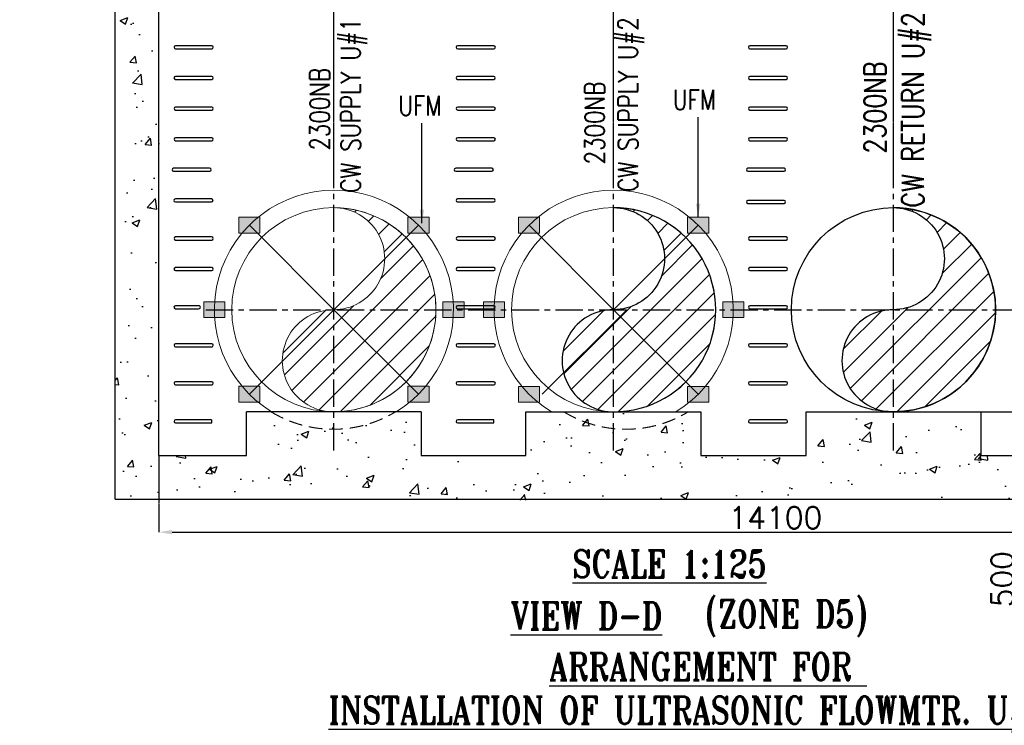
# Model space of a CAD drawing. Header units: inches. Extents: x -341304 to 31571016, y -692717 to 2132253.
# Tile 85 of 256: x 528959 to 573999, y -425321 to -393032. Entities that reach past the tile are written whole.
import ezdxf
from ezdxf.enums import TextEntityAlignment as Align

# ---------------------------------------------------------------- set-up
doc = ezdxf.new("R2010")
doc.units = ezdxf.units.IN
doc.header["$MEASUREMENT"] = 0
doc.linetypes.add('CENTER', pattern=[2, 1.25, -0.25, 0.25, -0.25])
doc.linetypes.add('HIDDEN', pattern=[0.375, 0.25, -0.125])
for name, color, linetype in [('0-CL', 8, 'CENTER'), ('0-CW RETURN', 1, 'Continuous'), ('0-CW SUPPLY', 4, 'Continuous'), ('DIM', 1, 'Continuous'), ('text', 3, 'Continuous')]:
    doc.layers.add(name, color=color, linetype=linetype)
doc.styles.add('ROMANS', font='romans')
doc.styles.add('ROMANT', font='romant', dxfattribs={"height": 5})
doc.dimstyles.new('User-300', dxfattribs={"dimscale": 400, "dimtxt": 1.5, "dimasz": 1.25, "dimexe": 1, "dimexo": 1, "dimgap": 0.4, "dimtad": 1, "dimdec": 0, "dimlfac": 0.5, "dimzin": 0, "dimdsep": 46, "dimtxsty": 'ROMANS', "dimcen": 1, "dimclrd": 8, "dimclre": 8, "dimclrt": 3, "dimadec": 0, "dimazin": 0, "dimtfac": 1, "dimtdec": 0, "dimtix": 1, "dimtofl": 0, "dimtmove": 0, "dimatfit": 3, "dimfxl": 1, "dimtolj": 1, "dimtzin": 0, "dimarcsym": 0})
doc.dimstyles.new('User600', dxfattribs={"dimscale": 500, "dimtxt": 1.5, "dimasz": 1.25, "dimexe": 1, "dimexo": 1, "dimgap": 0.4, "dimtad": 1, "dimdec": 0, "dimzin": 0, "dimdsep": 46, "dimtxsty": 'ROMANS', "dimcen": 1, "dimclrd": 8, "dimclre": 8, "dimclrt": 3, "dimadec": 0, "dimazin": 0, "dimtfac": 1, "dimtdec": 0, "dimtix": 1, "dimtofl": 0, "dimtmove": 0, "dimatfit": 3, "dimfxl": 1, "dimtolj": 1, "dimtzin": 0, "dimarcsym": 0})

# ---------------------------------------------------------------- blocks, each defined once
blk = doc.blocks.new('*D495')
at = {"layer": '0-CL', "color": 8, "lineweight": -2, "transparency": 16777216}
for p, q in [((-119820, -203889), (-117844, -203889)), ((-117844, -204489), (-117844, -205289)), ((-115576, -205889), (-117844, -205889)), ((-117844, -205889), (-117844, -213336))]:
    blk.add_line(p, q, dxfattribs=at)
at = {"layer": '0-CL', "color": 8, "transparency": 16777216}
for points in [[(-117944, -204489), (-117744, -204489), (-117844, -203889)], [(-117944, -205289), (-117744, -205289), (-117844, -205889)]]:
    blk.add_solid(points, dxfattribs=at)
at = {"layer": 'Defpoints', "color": 0, "transparency": 16777216}
for p in [(-119820, -203889), (-117844, -205889), (-115576, -205889)]:
    blk.add_point(p, dxfattribs=at)
at = {"layer": '0-CL', "color": 3, "transparency": 16777216, "insert": (-117844, -211550), "char_height": 1000, "attachment_point": 5, "rotation": 90, "style": 'ROMANS'}
blk.add_mtext('\\A1;500\\P(TYP)', dxfattribs=at)
blk = doc.blocks.new('*D100')
at = {"layer": '0-CL', "color": 8, "lineweight": -2, "transparency": 16777216}
for p, q in [((-157420, -205888), (-157420, -209398)), ((-101020, -205928), (-101020, -209398)), ((-156820, -209398), (-101620, -209398))]:
    blk.add_line(p, q, dxfattribs=at)
at = {"layer": '0-CL', "color": 8, "transparency": 16777216}
for points in [[(-156820, -209298), (-156820, -209498), (-157420, -209398)], [(-101620, -209298), (-101620, -209498), (-101020, -209398)]]:
    blk.add_solid(points, dxfattribs=at)
at = {"layer": 'Defpoints', "color": 0, "transparency": 16777216}
for p in [(-157420, -205888), (-101020, -205928), (-101020, -209398)]:
    blk.add_point(p, dxfattribs=at)
at = {"layer": '0-CL', "color": 3, "transparency": 16777216, "insert": (-129220, -208738), "char_height": 1000, "attachment_point": 5, "style": 'ROMANS'}
blk.add_mtext('\\A1;14100', dxfattribs=at)
blk = doc.blocks.new('*D493')
at = {"layer": '0-CL', "color": 8, "lineweight": -2, "transparency": 16777216}
for p, q in [((-149420, -192776), (-149420, -181609)), ((-148820, -181609), (-137220, -181609)), ((-136620, -192776), (-136620, -181609))]:
    blk.add_line(p, q, dxfattribs=at)
at = {"layer": '0-CL', "color": 8, "transparency": 16777216}
for points in [[(-148820, -181509), (-148820, -181709), (-149420, -181609)], [(-137220, -181509), (-137220, -181709), (-136620, -181609)]]:
    blk.add_solid(points, dxfattribs=at)
at = {"layer": 'Defpoints', "color": 0, "transparency": 16777216}
for p in [(-136620, -181609), (-149420, -192776), (-136620, -192776)]:
    blk.add_point(p, dxfattribs=at)
at = {"layer": '0-CL', "color": 3, "transparency": 16777216, "insert": (-143020, -180949), "char_height": 1000, "attachment_point": 5, "style": 'ROMANS'}
blk.add_mtext('\\A1;3200', dxfattribs=at)
blk = doc.blocks.new('*D103')
at = {"layer": '0-CL', "color": 8, "lineweight": -2, "transparency": 16777216}
for p, q in [((-136620, -193304), (-136620, -181609)), ((-136020, -181609), (-124420, -181609)), ((-123820, -193304), (-123820, -181609))]:
    blk.add_line(p, q, dxfattribs=at)
at = {"layer": '0-CL', "color": 8, "transparency": 16777216}
for points in [[(-136020, -181509), (-136020, -181709), (-136620, -181609)], [(-124420, -181509), (-124420, -181709), (-123820, -181609)]]:
    blk.add_solid(points, dxfattribs=at)
at = {"layer": 'Defpoints', "color": 0, "transparency": 16777216}
for p in [(-123820, -181609), (-136620, -193304), (-123820, -193304)]:
    blk.add_point(p, dxfattribs=at)
at = {"layer": '0-CL', "color": 3, "transparency": 16777216, "insert": (-130220, -180949), "char_height": 1000, "attachment_point": 5, "style": 'ROMANS'}
blk.add_mtext('\\A1;3200', dxfattribs=at)
blk = doc.blocks.new('BFV SEAL')
at = {"layer": 'DIM', "color": 1, "insert": (-396561, -329721, 10342), "char_height": 1250, "width": 21761.29, "attachment_point": 1, "style": 'ROMANT'}
blk.add_mtext('\\pi5809.2;{\\W0.8;SCHEME FOR \\P\\pi1999.7;INSTALLATION OF BFV \\P\\pi7642.6;CW1,2&3}', dxfattribs=at)
blk = doc.blocks.new('BFV FOUNDATION')
at = {"color": 3, "insert": (13094.8, -281173.2), "char_height": 750, "width": 2765.357, "attachment_point": 1, "style": 'ROMANS'}
blk.add_mtext('\\pi-170.89;VALVE \\P\\pi275.54;SIZE \\P\\pi257.68;(NB)', dxfattribs=at)
blk = doc.blocks.new('C-C-C')
h = blk.add_hatch()
h.set_pattern_fill('AR-CONC', color=256, scale=500)
h.set_pattern_definition([(50, (-4603.5, -38.8), (3586.3, -313.76), [375, -4125]), (355, (-4603.5, -39), (-693.757, 3760.96), [300, -3300]), (100.4514, (-4304.6, -65), (2892.544, 3447.2), [318.7, -3505.71]), (46.1842, (-4603.5, 961), (5336.21, -827.6), [562.5, -6187.5]), (96.6356, (-4159, 892), (4673.31, 4870.59), [478.05, -5258.57]), (351.1842, (-4603.5, 961), (4673.31, 4870.59), [450, -4950]), (21, (-4103.5, 711.2), (2984.535, -2013.094), [375, -4125]), (326, (-4103.5, 711), (1216.577, 3625.75), [300, -3300]), (71.4514, (-3854.8, 543.4), (4201.11, 1612.656), [318.7, -3505.71]), (37.5, (-4603.5, -38.8), (60.799, 1664.469), [0, -3260, 0, -3350, 0, -3312.5]), (7.5, (-4603.5, -38.8), (1315.348, 1972.059), [0, -1910, 0, -3185, 0, -1262.5]), (327.5, (-5718.5, -38.8), (2669.112, -112.7744), [0, -1250, 0, -3900, 0, -5175]), (317.5, (-6218.5, -38.8), (2915.93, 500.525), [0, -1625, 0, -2590, 0, -3675])])
edge = h.paths.add_edge_path()
edge.add_line((-101019.9, -191258), (-99019.9, -191258))
edge.add_line((-99019.9, -191258), (-99019.9, -207927.5))
edge.add_line((-99019.9, -207927.5), (-113019.9, -207927.5))
edge.add_line((-113019.9, -207927.5), (-113019.9, -207927.5))
edge.add_line((-113019.9, -207927.5), (-115019.9, -207927.5))
edge.add_line((-115019.9, -207927.5), (-159419.9, -207927.5))
edge.add_line((-159419.9, -207927.5), (-159419.9, -183219.9))
edge.add_line((-159419.9, -183219.9), (-158355.1, -183219.9))
edge.add_line((-158355.1, -183219.9), (-158355.1, -185003.5))
edge.add_line((-158355.1, -185003.5), (-157419.9, -185003.5))
edge.add_line((-157419.9, -185003.5), (-157419.9, -205888.4))
edge.add_line((-157419.9, -205888.4), (-153419.9, -205888.4))
edge.add_line((-153419.9, -205888.4), (-153419.9, -203889.2))
edge.add_line((-153419.9, -203889.2), (-145419.9, -203928))
edge.add_line((-145419.9, -203928), (-145419.9, -205927.4))
edge.add_line((-145419.9, -205927.4), (-140633.9, -205927.5))
edge.add_line((-140633.9, -205927.5), (-140633.9, -203927.4))
edge.add_line((-140633.9, -203927.4), (-136703.2, -203927.4))
edge.add_arc((-133854, -301187.6), 97301.9, 88.321996, 91.678004, ccw=False)
edge.add_line((-131004.8, -203927.4), (-132633.9, -203888.6))
edge.add_line((-132633.9, -203888.6), (-132633.9, -205888.9))
edge.add_line((-132633.9, -205888.9), (-127819.9, -205927.8))
edge.add_line((-127819.9, -205927.8), (-127819.9, -203928))
edge.add_line((-127819.9, -203928), (-122695.3, -203928))
edge.add_arc((-119847, -225246.1), 21507.5, 82.38992, 97.61008, ccw=False)
edge.add_line((-116998.8, -203928), (-119819.9, -203889.2))
edge.add_line((-119819.9, -203889.2), (-119819.9, -205889.5))
edge.add_line((-119819.9, -205889.5), (-101019.9, -205928.4))
edge.add_line((-101019.9, -205928.4), (-101019.9, -191258))
h.paths.add_polyline_path([(-101019.9, -185258.8), (-99019.9, -185258.8), (-99019.9, -191258), (-101019.9, -191258)])
h.paths.add_polyline_path([(-100084.8, -183258.8), (-99019.9, -183258.8), (-99019.9, -185258.8), (-101019.9, -185258.8), (-101019.9, -185042.4), (-100084.8, -185042.4)])
h = blk.add_hatch()
h.set_pattern_fill('ANSI31', color=1, scale=0.75)
h.set_pattern_definition([(45, (1225951.26708, 23014.82468), (-0.066291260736, 0.066291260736), [])])
h.paths.add_polyline_path([(-152801.4, -194988.7), (-153767.7, -194988.7), (-153767.7, -195712.4), (-152801.4, -195712.4)])
h = blk.add_hatch()
h.set_pattern_fill('ANSI31', color=1, scale=0.75)
h.set_pattern_definition([(45, (1218215.51889, 23014.82468), (-0.066291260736, 0.066291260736), [])])
h.paths.add_polyline_path([(-145065.7, -194988.7), (-146032, -194988.7), (-146032, -195712.4), (-145065.7, -195712.4)])
h = blk.add_hatch()
h.set_pattern_fill('ANSI31', color=1, scale=0.75)
h.set_pattern_definition([(45, (1266749.49318, 23014.09412), (-0.066291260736, 0.066291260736), [])])
h.paths.add_polyline_path([(-140004.6, -194989.4), (-140970.9, -194989.4), (-140970.9, -195713.2), (-140004.6, -195713.2)])
h = blk.add_hatch()
h.set_pattern_fill('ANSI31', color=1, scale=0.75)
h.set_pattern_definition([(45, (1259013.745, 23014.09412), (-0.066291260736, 0.066291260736), [])])
h.paths.add_polyline_path([(-132268.9, -194989.4), (-133235.2, -194989.4), (-133235.2, -195713.2), (-132268.9, -195713.2)])
h = blk.add_hatch()
h.set_pattern_fill('ANSI31', color=1, scale=0.75)
h.set_pattern_definition([(45, (1227553.39299, 19146.95058), (-0.066291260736, 0.066291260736), [])])
h.paths.add_polyline_path([(-154403.5, -198856.5), (-155369.9, -198856.5), (-155369.9, -199580.3), (-154403.5, -199580.3)])
h = blk.add_hatch()
h.set_pattern_fill('ANSI31', color=1, scale=0.75)
h.set_pattern_definition([(45, (1216613.39299, 19146.95058), (-0.066291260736, 0.066291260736), [])])
h.paths.add_polyline_path([(-143463.5, -198856.5), (-144429.9, -198856.5), (-144429.9, -199580.3), (-143463.5, -199580.3)])
h = blk.add_hatch()
h.set_pattern_fill('ANSI31', color=1, scale=0.75)
h.set_pattern_definition([(45, (1268351.61909, 19146.22002), (-0.066291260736, 0.066291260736), [])])
h.paths.add_polyline_path([(-141606.8, -198857.3), (-142573.1, -198857.3), (-142573.1, -199581), (-141606.8, -199581)])
h = blk.add_hatch()
h.set_pattern_fill('ANSI31', color=1, scale=0.75)
h.set_pattern_definition([(45, (1257411.61909, 19146.22002), (-0.066291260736, 0.066291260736), [])])
h.paths.add_polyline_path([(-130666.8, -198857.3), (-131633.1, -198857.3), (-131633.1, -199581), (-130666.8, -199581)])
h = blk.add_hatch()
h.set_pattern_fill('ANSI31', color=1, scale=0.75)
h.set_pattern_definition([(45, (1225951.26708, 15279.07649), (-0.066291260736, 0.066291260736), [])])
h.paths.add_polyline_path([(-152801.4, -202724.4), (-153767.7, -202724.4), (-153767.7, -203448.2), (-152801.4, -203448.2)])
h = blk.add_hatch()
h.set_pattern_fill('ANSI31', color=1, scale=0.75)
h.set_pattern_definition([(45, (1218215.51889, 15279.07649), (-0.066291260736, 0.066291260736), [])])
h.paths.add_polyline_path([(-145065.7, -202724.4), (-146032, -202724.4), (-146032, -203448.2), (-145065.7, -203448.2)])
h = blk.add_hatch()
h.set_pattern_fill('ANSI31', color=1, scale=0.75)
h.set_pattern_definition([(45, (1266749.49318, 15278.34593), (-0.066291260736, 0.066291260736), [])])
h.paths.add_polyline_path([(-140004.6, -202725.1), (-140970.9, -202725.1), (-140970.9, -203448.9), (-140004.6, -203448.9)])
h = blk.add_hatch()
h.set_pattern_fill('ANSI31', color=1, scale=0.75)
h.set_pattern_definition([(45, (1259013.745, 15278.34593), (-0.066291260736, 0.066291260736), [])])
h.paths.add_polyline_path([(-132268.9, -202725.1), (-133235.2, -202725.1), (-133235.2, -203448.9), (-132268.9, -203448.9)])
at = {"layer": '0-CW RETURN'}
h = blk.add_hatch(dxfattribs=at)
h.set_pattern_fill('ANSI31', color=1, scale=6000, angle=8e-14, style=0)
edge = h.paths.add_edge_path()
edge.add_arc((-123826.9, -196884.2), 2335, -90.17122, 90.17122, ccw=False)
edge.add_arc((-123840.8, -201554.2), 2335, 89.82878, 270.17122)
edge.add_arc((-123819.9, -199219.2), 4670, 269.82904, 450.17096)
at = {"layer": '0-CW SUPPLY', "linetype": 'Continuous', "lineweight": 9, "ltscale": 2500}
h = blk.add_hatch(dxfattribs=at)
h.set_pattern_fill('ANSI31', color=4, scale=6000, angle=8e-14, style=0)
edge = h.paths.add_edge_path()
edge.add_arc((-149426.9, -196884.2), 2335, -90.17122, 90.17122, ccw=False)
edge.add_arc((-149440.8, -201554.2), 2335, 89.82878, 270.17122)
edge.add_arc((-149419.9, -199219.2), 4670, 269.82904, 450.17096)
at = {"layer": '0-CW SUPPLY', "linetype": 'Continuous'}
h = blk.add_hatch(dxfattribs=at)
h.set_pattern_fill('ANSI31', color=256, scale=6000, angle=8e-14, style=0)
edge = h.paths.add_edge_path()
edge.add_arc((-136626.9, -196884.2), 2335, -90.17122, 90.17122, ccw=False)
edge.add_arc((-136640.8, -201554.2), 2335, 89.82878, 270.17122)
edge.add_arc((-136619.9, -199219.2), 4670, 269.82904, 450.17096)
for p, q in [((-159419.9, -207888.7), (-159419.9, -183219.9)), ((-157419.9, -205888.3), (-157419.9, -185003.5)), ((-153419.9, -205888.4), (-153419.9, -203889.2)), ((-145419.9, -203889.2), (-145419.9, -205888.6)), ((-140633.9, -205889.3), (-140633.9, -203889.2)), ((-140633.9, -203889.2), (-132633.9, -203889.2)), ((-132633.9, -203889.2), (-132633.9, -205889.5)), ((-127819.9, -205889), (-127819.9, -203889.2)), ((-127819.9, -203889.2), (-119819.9, -203889.2)), ((-119819.9, -203889.2), (-119819.9, -205889.5)), ((-157419.9, -205888.4), (-153419.9, -205888.4)), ((-145419.9, -205888.6), (-140633.9, -205888.7)), ((-132633.9, -205888.9), (-127819.9, -205889)), ((-119819.9, -205889.5), (-101019.9, -205889.5)), ((-159419.9, -207888.7), (-101019.9, -207888.7))]:
    blk.add_line(p, q)
at = {"color": 1}
for p, q in [((-149416.7, -199218.4), (-153284.6, -195350.5)), ((-149416.7, -199218.4), (-145548.8, -195350.5)), ((-136619.9, -199219.2), (-140487.8, -195351.3)), ((-136619.9, -199219.2), (-132752, -195351.3)), ((-149416.7, -199218.4), (-153284.6, -203086.3)), ((-149416.7, -199218.4), (-145548.8, -203086.3)), ((-136019.9, -199219.2), (-139887.8, -203087)), ((-136619.9, -199219.2), (-132752, -203087))]:
    blk.add_line(p, q, dxfattribs=at)
at = {"color": 7}
blk.add_line((-145419.9, -203889.2), (-153419.9, -203889.2), dxfattribs=at)
for points in [[(-155009.7, -187141.5), (-156660.2, -187141.5, 1), (-156660.2, -187279.7), (-155004, -187279.7, 1), (-155004, -187141.5)], [(-142104, -187141.5), (-143754.4, -187141.5, 1), (-143754.4, -187279.7), (-142098.2, -187279.7, 1), (-142098.2, -187141.5)], [(-128735.5, -187141.5), (-130386, -187141.5, 1), (-130386, -187279.7), (-128729.8, -187279.7, 1), (-128729.8, -187141.5)], [(-155013.6, -188543.2), (-156664, -188543.2, 1), (-156664, -188681.4), (-155007.8, -188681.4, 1), (-155007.8, -188543.2)], [(-142107.8, -188543.2), (-143758.2, -188543.2, 1), (-143758.2, -188681.4), (-142102, -188681.4, 1), (-142102, -188543.2)], [(-128739.3, -188543.2), (-130389.8, -188543.2, 1), (-130389.8, -188681.4), (-128733.6, -188681.4, 1), (-128733.6, -188543.2)], [(-155009.7, -189944.9), (-156660.2, -189944.9, 1), (-156660.2, -190083.1), (-155004, -190083.1, 1), (-155004, -189944.9)], [(-142104, -189944.9), (-143754.4, -189944.9, 1), (-143754.4, -190083.1), (-142098.2, -190083.1, 1), (-142098.2, -189944.9)], [(-128735.5, -189944.9), (-130386, -189944.9, 1), (-130386, -190083.1), (-128729.8, -190083.1, 1), (-128729.8, -189944.9)], [(-155009.7, -191346.6), (-156660.2, -191346.6, 1), (-156660.2, -191484.9), (-155004, -191484.9, 1), (-155004, -191346.6)], [(-142104, -191346.6), (-143754.4, -191346.6, 1), (-143754.4, -191484.9), (-142098.2, -191484.9, 1), (-142098.2, -191346.6)], [(-128735.5, -191346.6), (-130386, -191346.6, 1), (-130386, -191484.9), (-128729.8, -191484.9, 1), (-128729.8, -191346.6)], [(-155101.3, -192748.3), (-156751.7, -192748.3, 1), (-156751.7, -192886.6), (-155095.6, -192886.6, 1), (-155095.6, -192748.3)], [(-142195.5, -192748.3), (-143846, -192748.3, 1), (-143846, -192886.6), (-142189.8, -192886.6, 1), (-142189.8, -192748.3)], [(-128827.1, -192748.3), (-130477.5, -192748.3, 1), (-130477.5, -192886.6), (-128821.4, -192886.6, 1), (-128821.4, -192748.3)], [(-155017.4, -194150), (-156667.8, -194150, 1), (-156667.8, -194288.3), (-155011.7, -194288.3, 1), (-155011.7, -194150)], [(-142111.6, -194150), (-143762, -194150, 1), (-143762, -194288.3), (-142105.9, -194288.3, 1), (-142105.9, -194150)], [(-128827.1, -194217.6), (-130477.5, -194217.6, 1), (-130477.5, -194355.8), (-128821.4, -194355.8, 1), (-128821.4, -194217.6)], [(-155009.7, -195891.7), (-156660.2, -195891.7, 1), (-156660.2, -196029.9), (-155004, -196029.9, 1), (-155004, -195891.7)], [(-142104, -195891.7), (-143754.4, -195891.7, 1), (-143754.4, -196029.9), (-142098.2, -196029.9, 1), (-142098.2, -195891.7)], [(-128735.5, -195891.7), (-130386, -195891.7, 1), (-130386, -196029.9), (-128729.8, -196029.9, 1), (-128729.8, -195891.7)], [(-155013.6, -197293.4), (-156664, -197293.4, 1), (-156664, -197431.7), (-155007.8, -197431.7, 1), (-155007.8, -197293.4)], [(-142107.8, -197293.4), (-143758.2, -197293.4, 1), (-143758.2, -197431.7), (-142102, -197431.7, 1), (-142102, -197293.4)], [(-128739.3, -197293.4), (-130389.8, -197293.4, 1), (-130389.8, -197431.7), (-128733.6, -197431.7, 1), (-128733.6, -197293.4)], [(-155607, -199035.1), (-156664, -199035.1, 1), (-156664, -199173.3), (-155607, -199173.3, 1.1941955), (-155607, -199035.1)], [(-142107.8, -199035.1), (-143758.2, -199035.1, 1), (-143758.2, -199173.3), (-142102, -199173.3, 1), (-142102, -199035.1)], [(-128739.3, -199035.1), (-130389.8, -199035.1, 1), (-130389.8, -199173.3), (-128733.6, -199173.3, 1), (-128733.6, -199035.1)], [(-155009.7, -200776.7), (-156660.2, -200776.7, 1), (-156660.2, -200915), (-155004, -200915, 1), (-155004, -200776.7)], [(-142104, -200776.7), (-143754.4, -200776.7, 1), (-143754.4, -200915), (-142098.2, -200915, 1), (-142098.2, -200776.7)], [(-128735.5, -200776.7), (-130386, -200776.7, 1), (-130386, -200915), (-128729.8, -200915, 1), (-128729.8, -200776.7)], [(-155009.7, -202518.4), (-156660.2, -202518.4, 1), (-156660.2, -202656.7), (-155004, -202656.7, 1), (-155004, -202518.4)], [(-142104, -202518.4), (-143754.4, -202518.4, 1), (-143754.4, -202656.7), (-142098.2, -202656.7, 1), (-142098.2, -202518.4)], [(-128735.5, -202518.4), (-130386, -202518.4, 1), (-130386, -202656.7), (-128729.8, -202656.7, 1), (-128729.8, -202518.4)], [(-155009.7, -204260.1), (-156660.2, -204260.1, 1), (-156660.2, -204398.4), (-155004, -204398.4), (-155004, -204260.1)], [(-142104, -204260.1), (-143754.4, -204260.1, 1), (-143754.4, -204398.4), (-142098.2, -204398.4), (-142098.2, -204260.1)], [(-128735.5, -204260.1), (-130386, -204260.1, 1), (-130386, -204398.4), (-128729.8, -204398.4, 1), (-128729.8, -204260.1)]]:
    blk.add_lwpolyline(points, format="xyb", dxfattribs=at)
at = {"layer": '0-CL', "lineweight": -3, "ltscale": 1000}
for p, q in [((-149419.9, -205662.3), (-149419.9, -192776)), ((-136619.9, -205662.3), (-136619.9, -192776)), ((-123819.9, -205662.3), (-123819.9, -192776)), ((-155280.4, -199219.1), (-115591.3, -199219.2))]:
    blk.add_line(p, q, dxfattribs=at)
at = {"layer": '0-CW RETURN', "color": 1}
blk.add_lwpolyline([(-123833.9, -194549.2, -1.0029928), (-123833.9, -199219.2, 1.0029928), (-123833.9, -203889.2, 1.0029883), (-123833.9, -194549.2, 0.9970161)], format="xyb", dxfattribs=at)
blk.add_circle((-123819.9, -199219.2), 4670, dxfattribs=at)
at = {"layer": '0-CW SUPPLY', "color": 4, "linetype": 'Continuous', "lineweight": 9, "ltscale": 2500}
blk.add_lwpolyline([(-149433.9, -194549.2, -1.0029928), (-149433.9, -199219.2, 1.0029928), (-149433.9, -203889.2, 1.0029883), (-149433.9, -194549.2, 0.9970161)], format="xyb", dxfattribs=at)
at = {"layer": '0-CW SUPPLY', "linetype": 'Continuous'}
blk.add_lwpolyline([(-136633.9, -194549.2, -1.0029928), (-136633.9, -199219.2, 1.0029928), (-136633.9, -203889.2, 1.0029883), (-136633.9, -194549.2, 0.9970161)], format="xyb", dxfattribs=at)
at = {"layer": '0-CW SUPPLY', "color": 1, "linetype": 'Continuous', "lineweight": 9, "ltscale": 2500}
for points in [[(-152801.4, -194988.7), (-153767.7, -194988.7), (-153767.7, -195712.4), (-152801.4, -195712.4)], [(-145065.7, -194988.7), (-146032, -194988.7), (-146032, -195712.4), (-145065.7, -195712.4)], [(-140004.6, -194989.4), (-140970.9, -194989.4), (-140970.9, -195713.2), (-140004.6, -195713.2)], [(-132268.9, -194989.4), (-133235.2, -194989.4), (-133235.2, -195713.2), (-132268.9, -195713.2)], [(-154403.5, -198856.5), (-155369.9, -198856.5), (-155369.9, -199580.3), (-154403.5, -199580.3)], [(-143463.5, -198856.5), (-144429.9, -198856.5), (-144429.9, -199580.3), (-143463.5, -199580.3)], [(-141606.8, -198857.3), (-142573.1, -198857.3), (-142573.1, -199581), (-141606.8, -199581)], [(-130666.8, -198857.3), (-131633.1, -198857.3), (-131633.1, -199581), (-130666.8, -199581)], [(-152801.4, -202724.4), (-153767.7, -202724.4), (-153767.7, -203448.2), (-152801.4, -203448.2)], [(-145065.7, -202724.4), (-146032, -202724.4), (-146032, -203448.2), (-145065.7, -203448.2)], [(-140004.6, -202725.1), (-140970.9, -202725.1), (-140970.9, -203448.9), (-140004.6, -203448.9)], [(-132268.9, -202725.1), (-133235.2, -202725.1), (-133235.2, -203448.9), (-132268.9, -203448.9)]]:
    blk.add_lwpolyline(points, close=True, dxfattribs=at)
at = {"layer": '0-CW SUPPLY', "color": 4, "linetype": 'Continuous', "lineweight": 9, "ltscale": 2500}
for centre in [(-149419.9, -199219.2), (-136619.9, -199219.2)]:
    blk.add_circle(centre, 4670, dxfattribs=at)
at = {"layer": '0-CW SUPPLY', "color": 1, "linetype": 'Continuous', "lineweight": 9, "ltscale": 2500}
for centre, start, end in [((-149416.7, -199218.4), 301.37787, 238.62213), ((-136619.9, -199219.2), 301.38984, 238.61016), ((-135419.9, -199219.2), 256.5125, 256.55523), ((-135419.9, -199219.2), 266.10379, 266.3377), ((-136019.9, -199219.2), 281.13473, 281.65618)]:
    blk.add_arc(centre, 5470, start, end, dxfattribs=at)
at = {"layer": '0-CW SUPPLY', "color": 1, "linetype": 'HIDDEN', "lineweight": 9, "ltscale": 2500}
for centre in [(-149444.5, -199218.4), (-136054, -199219.2)]:
    blk.add_arc(centre, 5470.1, 238.62091, 301.37909, dxfattribs=at)
at = {"layer": 'text', "style": 'ROMANS', "width": 0.8}
for s, height, p in [('CW RETURN U#2', 1000, (-122435.6, -194547.7)), ('CW SUPPLY U#1', 900, (-148199.2, -193865)), ('CW SUPPLY U#2', 900, (-135518.7, -193827.4)), ('2300NB', 1000, (-124167.2, -192075.9)), ('2300NB', 900, (-149611.9, -191940.4)), ('2300NB', 900, (-137042.8, -192570.6))]:
    blk.add_text(s, height=height, rotation=90, dxfattribs=at).set_placement(p)
for p in [(-133918.4, -190063.9), (-146471.4, -190334.6)]:
    blk.add_text('UFM', height=900, dxfattribs=at).set_placement(p)
at = {"layer": 'text', "color": 1, "lineweight": 25, "style": 'ROMANT', "width": 0.8}
for s, p in [('%%USCALE 1:125', (-134067, -210840.7)), ('%%UVIEW D-D', (-137865.2, -213227.9)), ('(ZONE D5)', (-128725.1, -213227.9)), ('%%UARRANGEMENT FOR ', (-132308.8, -215548.3)), ('%%UINSTALLATION OF ULTRASONIC FLOWMTR. U#1&2', (-132239.2, -217751.1))]:
    blk.add_text(s, height=1250, dxfattribs=at).set_placement(p, align=Align.MIDDLE)
at = {"layer": '0-CL'}
for base, p1, p2, picture, middle in [((-136619.9, -181608.6), (-149419.9, -192776), (-136619.9, -192776), '*D493', (-143019.9, -180948.6)), ((-123819.9, -181608.6), (-136619.9, -193303.7), (-123819.9, -193303.7), '*D103', (-130219.9, -180948.6))]:
    dim = blk.add_linear_dim(base=base, p1=p1, p2=p2, dimstyle='User-300', override={"dimtxt": 2.5, "dimasz": 1.5, "dimexe": 0, "dimexo": 0, "dimtad": 3, "dimlfac": 0.25}, dxfattribs=at)
    dim.commit()
    dim.dimension.update_dxf_attribs({"geometry": picture, "text_midpoint": middle})
dim = blk.add_linear_dim(base=(-117844, -205889.3), p1=(-119819.9, -203889.2), p2=(-115575.9, -205889.3), angle=90, text='<>\\X(TYP)', dimstyle='User-300', override={"dimtxt": 2.5, "dimasz": 1.5, "dimexe": 0, "dimexo": 0, "dimgap": 0, "dimtad": 3, "dimlfac": 0.25}, dxfattribs=at)
dim.commit()
dim.dimension.update_dxf_attribs({"geometry": '*D495', "text_midpoint": (-117844, -211550), "dimtype": 160})
dim = blk.add_linear_dim(base=(-101019.9, -209397.5), p1=(-157419.9, -205888.3), p2=(-101019.9, -205928.4), angle=180, dimstyle='User-300', override={"dimtxt": 2.5, "dimasz": 1.5, "dimexe": 0, "dimexo": 0, "dimtad": 3, "dimlfac": 0.25}, dxfattribs=at)
dim.commit()
dim.dimension.update_dxf_attribs({"geometry": '*D100', "text_midpoint": (-129219.9, -208737.5)})
at = {"color": 7}
for points in [[(-132752, -194989.4), (-132752, -190407.6)], [(-145389.2, -195260.1), (-145389.2, -190678.3)]]:
    blk.add_leader(points, dimstyle='User600', override={"dimgap": 0.4, "dimtad": 0}, dxfattribs=at)

msp = doc.modelspace()

# ---------------------------------------------------------------- block references
at = {"color": 7}
msp.add_blockref('C-C-C', (692749.1, -207084.3), dxfattribs=at)
at = {"color": 20}
msp.add_blockref('BFV SEAL', (900374.6, -85059.9), dxfattribs=at)
at = {"layer": 'DIM', "color": 0}
msp.add_blockref('BFV FOUNDATION', (349311.1, -130934.2), dxfattribs=at)

doc.saveas('drawing.dxf')
